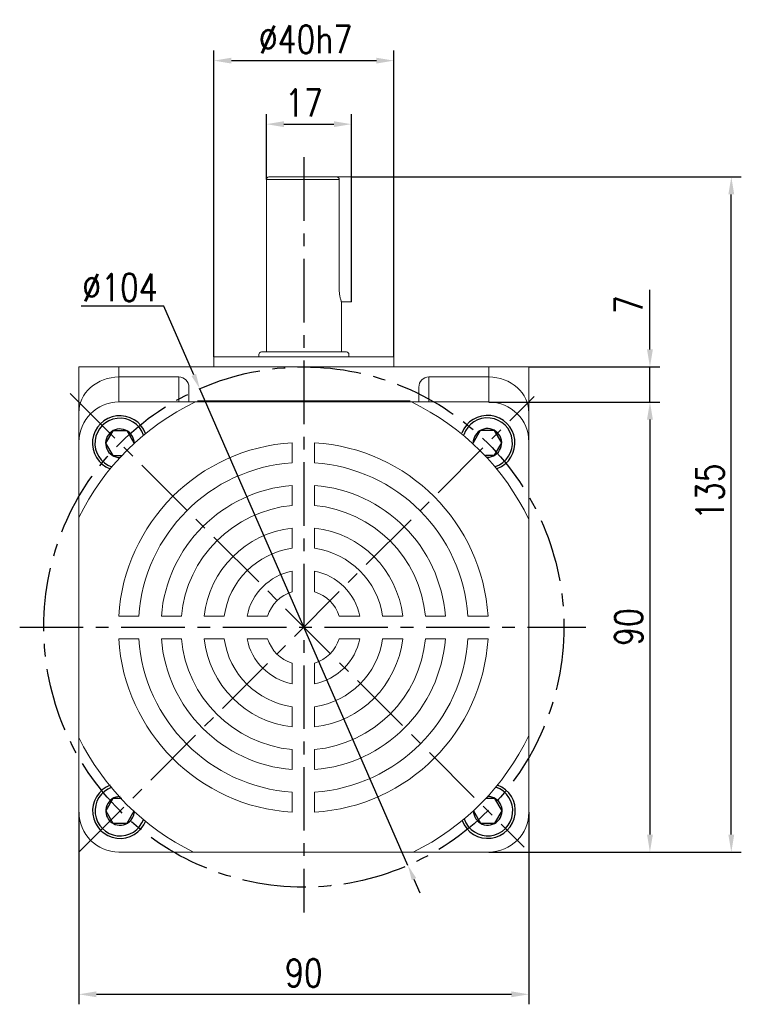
# Model space of a CAD drawing. Header units: inches. Extents: x 837 to 6223, y -2862 to 3098.
# Tile 28 of 139: x 3881 to 4025, y -1485 to -1288. Entities that reach past the tile are written whole.
import ezdxf

# ---------------------------------------------------------------- set-up
doc = ezdxf.new("R2010")
doc.units = ezdxf.units.IN
doc.header["$LTSCALE"] = 10
doc.header["$MEASUREMENT"] = 0
doc.linetypes.add('CENTER', pattern=[10.16, 6.35, -1.27, 1.27, -1.27])
for name, color, linetype in [('1轮廓实线层', 7, 'Continuous'), ('3中心线层', 1, 'CENTER'), ('7标注层', 4, 'Continuous')]:
    doc.layers.add(name, color=color, linetype=linetype)
doc.styles.add('PC_TEXTSTYLE', font='isocp.shx', dxfattribs={"width": 0.8, "bigfont": 'HZFS.SHX'})
doc.styles.add('TH_GBDIM', font='romans.shx', dxfattribs={"width": 0.8, "bigfont": 'gbcbig.shx'})
doc.dimstyles.new('TH_GBDIM', dxfattribs={"dimtxt": 3.5, "dimasz": 2.5, "dimexe": 2, "dimexo": 0, "dimgap": 1, "dimtad": 1, "dimdec": 4, "dimdsep": 46, "dimtxsty": 'TH_GBDIM', "dimcen": 0.09, "dimclrd": 4, "dimclre": 4, "dimclrt": 3, "dimadec": 0, "dimazin": 0, "dimtfac": 1, "dimtdec": 4, "dimtmove": 0, "dimatfit": 3, "dimfxl": 1, "dimtzin": 0, "dimarcsym": 0})
doc.dimstyles.new('直径标注A3', dxfattribs={"dimtxt": 3.5, "dimasz": 3, "dimexe": 2, "dimexo": 0.0625, "dimgap": 1, "dimtad": 1, "dimtih": 1, "dimtoh": 1, "dimdsep": 46, "dimtxsty": 'PC_TEXTSTYLE', "dimsah": 1, "dimcen": 0.09, "dimclrt": 3, "dimadec": 0, "dimazin": 0, "dimtfac": 0.7, "dimtmove": 0, "dimatfit": 0, "dimfxl": 1, "dimtzin": 0, "dimarcsym": 0})

# ---------------------------------------------------------------- blocks, each defined once
blk = doc.blocks.new('*D461')
at = {"layer": '7标注层', "color": 4, "lineweight": -2, "transparency": 16777216}
for p, q in [((3892.4, -1446.89), (3892.4, -1485.32)), ((3982.4, -1446.89), (3982.4, -1485.32)), ((3895.9, -1483.32), (3978.9, -1483.32))]:
    blk.add_line(p, q, dxfattribs=at)
at = {"layer": '7标注层', "color": 4, "transparency": 16777216}
for points in [[(3895.9, -1482.74), (3895.9, -1483.91), (3892.4, -1483.32)], [(3978.9, -1482.74), (3978.9, -1483.91), (3982.4, -1483.32)]]:
    blk.add_solid(points, dxfattribs=at)
at = {"layer": 'Defpoints', "color": 0, "transparency": 16777216}
for p in [(3892.4, -1446.89), (3982.4, -1446.89), (3982.4, -1483.32)]:
    blk.add_point(p, dxfattribs=at)
at = {"layer": '7标注层', "color": 3, "transparency": 16777216, "insert": (3937.4, -1479.07), "char_height": 5.5, "attachment_point": 5, "style": 'TH_GBDIM'}
blk.add_mtext('90', dxfattribs=at)
blk = doc.blocks.new('*D462')
at = {"layer": '7标注层', "color": 4, "lineweight": -2, "transparency": 16777216}
for p, q in [((3974.4, -1364.89), (4008.62, -1364.89)), ((4006.62, -1368.39), (4006.62, -1451.39)), ((3974.4, -1454.89), (4008.62, -1454.89))]:
    blk.add_line(p, q, dxfattribs=at)
at = {"layer": '7标注层', "color": 4, "transparency": 16777216}
for points in [[(4006.04, -1368.39), (4007.21, -1368.39), (4006.62, -1364.89)], [(4006.04, -1451.39), (4007.21, -1451.39), (4006.62, -1454.89)]]:
    blk.add_solid(points, dxfattribs=at)
at = {"layer": 'Defpoints', "color": 0, "transparency": 16777216}
for p in [(3974.4, -1364.89), (3974.4, -1454.89), (4006.62, -1454.89)]:
    blk.add_point(p, dxfattribs=at)
at = {"layer": '7标注层', "color": 3, "transparency": 16777216, "insert": (4002.37, -1409.89), "char_height": 5.5, "attachment_point": 5, "rotation": 90, "style": 'TH_GBDIM'}
blk.add_mtext('90', dxfattribs=at)
blk = doc.blocks.new('*D463')
at = {"layer": '7标注层', "color": 4, "lineweight": -2, "transparency": 16777216}
for p, q in [((4006.62, -1354.39), (4006.62, -1342.45)), ((3982.4, -1357.89), (4008.62, -1357.89)), ((4006.62, -1364.89), (4006.62, -1357.89)), ((3983.46, -1364.89), (4008.62, -1364.89)), ((4006.62, -1368.39), (4006.62, -1371.89))]:
    blk.add_line(p, q, dxfattribs=at)
at = {"layer": '7标注层', "color": 4, "transparency": 16777216}
for points in [[(4006.04, -1354.39), (4007.21, -1354.39), (4006.62, -1357.89)], [(4006.04, -1368.39), (4007.21, -1368.39), (4006.62, -1364.89)]]:
    blk.add_solid(points, dxfattribs=at)
at = {"layer": 'Defpoints', "color": 0, "transparency": 16777216}
for p in [(3982.4, -1357.89), (3983.46, -1364.89), (4006.62, -1364.89)]:
    blk.add_point(p, dxfattribs=at)
at = {"layer": '7标注层', "color": 3, "transparency": 16777216, "insert": (4002.37, -1345.42), "char_height": 5.5, "attachment_point": 5, "rotation": 90, "style": 'TH_GBDIM'}
blk.add_mtext('7', dxfattribs=at)
blk = doc.blocks.new('*D459')
at = {"layer": '7标注层', "color": 4, "lineweight": -2, "transparency": 16777216}
for p, q in [((3946.9, -1319.89), (4024.9, -1319.89)), ((4022.9, -1451.39), (4022.9, -1323.39)), ((3982.4, -1454.89), (4024.9, -1454.89))]:
    blk.add_line(p, q, dxfattribs=at)
at = {"layer": '7标注层', "color": 4, "transparency": 16777216}
for points in [[(4022.31, -1323.39), (4023.48, -1323.39), (4022.9, -1319.89)], [(4022.31, -1451.39), (4023.48, -1451.39), (4022.9, -1454.89)]]:
    blk.add_solid(points, dxfattribs=at)
at = {"layer": 'Defpoints', "color": 0, "transparency": 16777216}
for p in [(3946.9, -1319.89), (4022.9, -1319.89), (3982.4, -1454.89)]:
    blk.add_point(p, dxfattribs=at)
at = {"layer": '7标注层', "color": 3, "transparency": 16777216, "insert": (4018.65, -1382.82), "char_height": 5.5, "attachment_point": 5, "rotation": 90, "style": 'TH_GBDIM'}
blk.add_mtext('135', dxfattribs=at)
blk = doc.blocks.new('*D464')
at = {"layer": '7标注层', "color": 4, "lineweight": -2, "transparency": 16777216}
for p, q in [((3929.9, -1320.39), (3929.9, -1307.33)), ((3946.9, -1319.89), (3946.9, -1307.33)), ((3933.4, -1309.33), (3943.4, -1309.33))]:
    blk.add_line(p, q, dxfattribs=at)
at = {"layer": '7标注层', "color": 4, "transparency": 16777216}
for points in [[(3933.4, -1308.75), (3933.4, -1309.92), (3929.9, -1309.33)], [(3943.4, -1308.75), (3943.4, -1309.92), (3946.9, -1309.33)]]:
    blk.add_solid(points, dxfattribs=at)
at = {"layer": 'Defpoints', "color": 0, "transparency": 16777216}
for p in [(3946.9, -1309.33), (3929.9, -1320.39), (3946.9, -1319.89)]:
    blk.add_point(p, dxfattribs=at)
at = {"layer": '7标注层', "color": 3, "transparency": 16777216, "insert": (3937.4, -1305.08), "char_height": 5.5, "attachment_point": 5, "style": 'TH_GBDIM'}
blk.add_mtext('17', dxfattribs=at)
blk = doc.blocks.new('*D465')
at = {"layer": '7标注层', "color": 4, "lineweight": -2, "transparency": 16777216}
for p, q in [((3919.4, -1355.89), (3919.4, -1294.63)), ((3955.4, -1355.89), (3955.4, -1294.63)), ((3922.9, -1296.63), (3951.9, -1296.63))]:
    blk.add_line(p, q, dxfattribs=at)
at = {"layer": '7标注层', "color": 4, "transparency": 16777216}
for points in [[(3922.9, -1296.05), (3922.9, -1297.21), (3919.4, -1296.63)], [(3951.9, -1296.05), (3951.9, -1297.21), (3955.4, -1296.63)]]:
    blk.add_solid(points, dxfattribs=at)
at = {"layer": 'Defpoints', "color": 0, "transparency": 16777216}
for p in [(3955.4, -1296.63), (3919.4, -1355.89), (3955.4, -1355.89)]:
    blk.add_point(p, dxfattribs=at)
at = {"layer": '7标注层', "color": 3, "transparency": 16777216, "insert": (3937.73, -1292.38), "char_height": 5.5, "attachment_point": 5, "style": 'TH_GBDIM'}
blk.add_mtext('{%%c40}{}{h7}', dxfattribs=at)
blk = doc.blocks.new('*D460')
at = {"layer": '7标注层', "color": 0, "lineweight": -2, "transparency": 16777216}
for p, q in [((3909.37, -1345.73), (3892.87, -1345.73)), ((3915.38, -1359.49), (3909.37, -1345.73)), ((3958.22, -1457.54), (3916.59, -1362.24)), ((3959.42, -1460.29), (3960.63, -1463.04))]:
    blk.add_line(p, q, dxfattribs=at)
at = {"layer": '7标注层', "color": 0, "transparency": 16777216}
for points in [[(3915.84, -1359.29), (3914.93, -1359.69), (3916.59, -1362.24)], [(3959.88, -1460.09), (3958.97, -1460.49), (3958.22, -1457.54)]]:
    blk.add_solid(points, dxfattribs=at)
at = {"layer": 'Defpoints', "color": 0, "transparency": 16777216}
for p in [(3916.59, -1362.24), (3958.22, -1457.54)]:
    blk.add_point(p, dxfattribs=at)
at = {"layer": '7标注层', "color": 3, "transparency": 16777216, "insert": (3900.62, -1341.98), "char_height": 5.5, "attachment_point": 5, "style": 'TH_GBDIM'}
blk.add_mtext('∅104', dxfattribs=at)

msp = doc.modelspace()

# ---------------------------------------------------------------- linework, layer by layer
at = {"color": 7, "linetype": 'Continuous', "lineweight": 15}
for p, q in [((3944.47549, -1320.38823), (3929.90442, -1320.38823)), ((3930.40442, -1319.88823), (3943.94277, -1319.88823)), ((3941.90442, -1319.88823), (3946.90442, -1319.88823)), ((3944.47549, -1342.38823), (3944.47549, -1320.38823)), ((3944.90442, -1344.88823), (3946.90442, -1344.88823)), ((3919.40442, -1355.88824), (3955.40442, -1355.88824)), ((3928.90442, -1354.88824), (3945.90442, -1354.88824)), ((3892.40442, -1357.88824), (3900.40442, -1357.88824)), ((3892.40442, -1367.05728), (3892.40442, -1357.88824)), ((3900.40442, -1357.88824), (3900.40442, -1359.88824)), ((3900.40442, -1357.88824), (3974.40442, -1357.88824)), ((3974.40442, -1359.88824), (3974.40442, -1357.88824)), ((3974.40442, -1357.88824), (3982.40442, -1357.88824)), ((3982.40442, -1357.88824), (3982.40442, -1367.05727)), ((3900.40442, -1359.88824), (3900.40442, -1364.88824)), ((3912.40442, -1359.88824), (3900.40442, -1359.88824)), ((3912.40442, -1364.88824), (3912.40442, -1359.88824)), ((3962.40442, -1359.88824), (3962.40442, -1364.88824)), ((3962.40442, -1359.88824), (3974.40442, -1359.88824)), ((3974.40442, -1364.88824), (3974.40442, -1359.88824)), ((3914.40442, -1361.90028), (3914.40442, -1364.88824)), ((3960.40442, -1364.88824), (3960.40442, -1361.90028)), ((3974.40442, -1364.88824), (3900.40442, -1364.88824)), ((3916.13384, -1364.63824), (3958.675, -1364.63824)), ((3892.40442, -1372.88824), (3892.40442, -1367.05728)), ((3982.40442, -1367.05727), (3982.40442, -1372.88823)), ((3892.40442, -1372.88824), (3892.40442, -1370.38824)), ((3982.40442, -1370.38824), (3982.40442, -1372.88823)), ((3892.40442, -1372.88824), (3892.40442, -1446.88824)), ((3935.05725, -1377.05342), (3935.05725, -1373.0451)), ((3939.55725, -1377.05342), (3939.55725, -1373.0451)), ((3982.40442, -1446.88823), (3982.40442, -1372.88823)), ((3935.05725, -1385.58016), (3935.05725, -1381.56558)), ((3939.55725, -1385.58016), (3939.55725, -1381.56558)), ((3935.05725, -1394.13562), (3935.05725, -1390.10359)), ((3939.55725, -1394.13562), (3939.55725, -1390.10359)), ((3935.05725, -1402.82208), (3935.05725, -1398.69888)), ((3939.55725, -1402.82208), (3939.55725, -1398.69888)), ((3904.38404, -1407.72663), (3900.37572, -1407.72663)), ((3908.8962, -1407.72663), (3912.91078, -1407.72663)), ((3917.43421, -1407.72663), (3921.46624, -1407.72663)), ((3930.1527, -1407.72663), (3926.0295, -1407.72663)), ((3944.46179, -1407.72663), (3948.58499, -1407.72663)), ((3953.14825, -1407.72663), (3957.18028, -1407.72663)), ((3961.70371, -1407.72663), (3965.71829, -1407.72663)), ((3970.23045, -1407.72663), (3974.23877, -1407.72663)), ((3904.38404, -1412.22663), (3900.37572, -1412.22663)), ((3908.8962, -1412.22663), (3912.91078, -1412.22663)), ((3917.43421, -1412.22663), (3921.46624, -1412.22663)), ((3930.1527, -1412.22663), (3926.0295, -1412.22663)), ((3944.46179, -1412.22663), (3948.58499, -1412.22663)), ((3953.14825, -1412.22663), (3957.18028, -1412.22663)), ((3961.70371, -1412.22663), (3965.71829, -1412.22663)), ((3970.23045, -1412.22663), (3974.23877, -1412.22663)), ((3935.05725, -1417.13117), (3935.05725, -1421.25437)), ((3939.55725, -1417.13117), (3939.55725, -1421.25437)), ((3935.05725, -1425.81763), (3935.05725, -1429.84966)), ((3939.55725, -1425.81763), (3939.55725, -1429.84966)), ((3935.05725, -1434.37309), (3935.05725, -1438.38767)), ((3939.55725, -1434.37309), (3939.55725, -1438.38767)), ((3935.05725, -1442.89983), (3935.05725, -1446.90815)), ((3939.55725, -1442.89983), (3939.55725, -1446.90815)), ((3900.40442, -1454.88824), (3974.40442, -1454.88824))]:
    msp.add_line(p, q, dxfattribs=at)
msp.add_line((3946.90442, -1344.88823), (3946.90442, -1319.88823))
for centre, radius, start, end in [((3930.40442, -1320.38824), 0.5, 90, 180), ((3928.90442, -1355.38824), 0.5, 90, 180), ((3945.90442, -1355.38824), 0.5, 0, 90), ((3900.40442, -1372.88824), 8, 90, 180), ((3937.30725, -1409.97663), 50, 115.6085787, 153.9037719), ((3937.30725, -1409.97663), 50, 25.5852807, 64.3914213), ((3974.40442, -1372.88824), 8, 0, 90), ((3937.30725, -1409.97663), 37, 93.4863538, 176.5136462), ((3937.30725, -1409.97663), 37, 3.4863538, 86.5136462), ((3937.30725, -1409.97663), 33, 93.9095635, 176.0904365), ((3937.30725, -1409.97663), 33, 3.9095635, 86.0904365), ((3937.30725, -1409.97663), 28.5, 94.528063, 175.471937), ((3937.30725, -1409.97663), 28.5, 4.528063, 85.471937), ((3937.30725, -1409.97663), 24.5, 95.2692819, 174.7307181), ((3937.30725, -1409.97663), 24.5, 5.2692819, 84.7307181), ((3937.30725, -1409.97663), 20, 96.4594498, 173.5405502), ((3937.30725, -1409.97663), 20, 6.4594498, 83.5405502), ((3937.30725, -1409.97663), 16, 98.0840139, 171.9159861), ((3937.30725, -1409.97663), 16, 8.0840139, 81.9159861), ((3937.30725, -1409.97663), 11.5, 101.2828243, 168.7171757), ((3937.30725, -1409.97663), 11.5, 11.2828243, 78.7171757), ((3937.30725, -1409.97663), 7.5, 107.4576031, 162.5423969), ((3937.30725, -1409.97663), 7.5, 17.4576031, 72.5423969), ((3937.30725, -1409.97663), 37, 183.4863538, 266.5136462), ((3937.30725, -1409.97663), 33, 183.9095635, 266.0904365), ((3937.30725, -1409.97663), 28.5, 184.528063, 265.471937), ((3937.30725, -1409.97663), 24.5, 185.2692819, 264.7307181), ((3937.30725, -1409.97663), 20, 186.4594498, 263.5405502), ((3937.30725, -1409.97663), 16, 188.0840139, 261.9159861), ((3937.30725, -1409.97663), 11.5, 191.2828243, 258.7171757), ((3937.30725, -1409.97663), 7.5, 197.4576031, 252.5423969), ((3937.30725, -1409.97663), 7.5, 287.4576031, 342.5423969), ((3937.30725, -1409.97663), 11.5, 281.2828243, 348.7171757), ((3937.30725, -1409.97663), 16, 278.0840139, 351.9159861), ((3937.30725, -1409.97663), 20, 276.4594498, 353.5405502), ((3937.30725, -1409.97663), 33, 273.9095635, 356.0904365), ((3937.30725, -1409.97663), 37, 273.4863538, 356.5136462), ((3937.30725, -1409.97663), 24.5, 275.2692819, 354.7307181), ((3937.30725, -1409.97663), 28.5, 274.528063, 355.471937), ((3937.30725, -1409.97663), 50, 206.0962281, 243.9266589), ((3937.30725, -1409.97663), 50, 296.0733411, 334.4147193), ((3900.40442, -1446.88824), 8, 180, 270), ((3974.40442, -1446.88824), 8, 270, 0)]:
    msp.add_arc(centre, radius, start, end, dxfattribs=at)
for centre, major_axis, ratio, start_param, end_param in [((3900.40442, -1367.05727), (8, 0), 0.896129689, 1.570796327, 3.141592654), ((3912.40442, -1361.90028), (0, 2.01204), 0.994016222, 4.71238898, 6.283185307), ((3962.40442, -1361.90028), (0, -2.01204), 0.994016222, 3.141592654, 4.71238898), ((3974.40442, -1367.05727), (8, 0), 0.896129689, 0, 1.570796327)]:
    msp.add_ellipse(centre, major_axis=major_axis, ratio=ratio, start_param=start_param, end_param=end_param, dxfattribs=at)
for points in [[(3929.90442, -1320.38823), (3929.90442, -1354.88824)], [(3944.90442, -1354.88824), (3944.90442, -1344.86078)], [(3919.40442, -1355.88824), (3919.40442, -1357.88824)], [(3928.40442, -1355.38823), (3928.40442, -1355.88824)], [(3946.40442, -1355.88824), (3946.40442, -1355.38823)], [(3955.40442, -1357.88824), (3955.40442, -1355.88824)]]:
    msp.add_open_spline(points, degree=1, dxfattribs=at)
for points, knots in [([(3943.94277, -1319.88823), (3944.00589, -1319.89428), (3944.13221, -1319.90639), (3944.29873, -1320.00192), (3944.41794, -1320.14054), (3944.46992, -1320.27876), (3944.47414, -1320.36185), (3944.47549, -1320.38823)], [0, 0, 0, 0, 0.233369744, 0.467050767, 0.691530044, 0.902046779, 1, 1, 1, 1]), ([(3944.89536, -1344.86078), (3944.89806, -1344.86897), (3944.91034, -1344.90624), (3944.84343, -1344.70564), (3944.71689, -1344.2762), (3944.56834, -1343.61235), (3944.48487, -1342.9391), (3944.47773, -1342.52016), (3944.47549, -1342.38823)], [0, 0, 0, 0, 0.057099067, 0.260089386, 0.465830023, 0.681254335, 0.899620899, 1, 1, 1, 1])]:
    msp.add_open_spline(points, degree=3, knots=knots, dxfattribs=at)
at = {"layer": '1轮廓实线层'}
for p, q in [((3899.1847, -1370.66203), (3897.7547, -1373.13886)), ((3902.0447, -1370.66203), (3899.1847, -1370.66203)), ((3903.4747, -1373.13886), (3902.0447, -1370.66203)), ((3972.68686, -1370.58482), (3971.25686, -1373.06166)), ((3975.54686, -1370.58482), (3972.68686, -1370.58482)), ((3976.97686, -1373.06166), (3975.54686, -1370.58482)), ((3897.7547, -1373.13886), (3899.1847, -1375.61569)), ((3903.45541, -1373.17227), (3903.4747, -1373.13886)), ((3971.25686, -1373.06166), (3971.30346, -1373.14237)), ((3975.54686, -1375.53849), (3976.97686, -1373.06166)), ((3899.1847, -1375.61569), (3900.98968, -1375.61569)), ((3973.72873, -1375.53849), (3975.54686, -1375.53849)), ((3899.2037, -1444.17979), (3897.7737, -1446.65662)), ((3901.00758, -1444.17979), (3899.2037, -1444.17979)), ((3975.62535, -1444.15956), (3973.80271, -1444.15956)), ((3977.05535, -1446.63639), (3975.62535, -1444.15956)), ((3897.7737, -1446.65662), (3899.2037, -1449.13345)), ((3902.0637, -1449.13345), (3903.4937, -1446.65662)), ((3903.4937, -1446.65662), (3903.47261, -1446.62009)), ((3971.37471, -1446.56822), (3971.33535, -1446.63639)), ((3971.33535, -1446.63639), (3972.76535, -1449.11323)), ((3975.62535, -1449.11323), (3977.05535, -1446.63639)), ((3899.2037, -1449.13345), (3902.0637, -1449.13345)), ((3972.76535, -1449.11323), (3975.62535, -1449.11323))]:
    msp.add_line(p, q, dxfattribs=at)
for centre, radius, start, end in [((3900.6147, -1373.13886), 5.5, 20.917377, 249.1317892), ((3900.6147, -1373.13886), 5, 18.9722169, 251.0769493), ((3974.11686, -1373.06166), 5.5, 290.8390044, 159.3251244), ((3974.11686, -1373.06166), 5, 288.8776932, 161.2864356), ((3900.6147, -1373.13886), 2.86, 359.6869279, 270.3622382), ((3974.11686, -1373.06166), 2.86, 269.4028564, 180.7612725), ((3900.6337, -1446.65662), 5.5, 110.8977948, 339.1122772), ((3900.6337, -1446.65662), 5, 108.9526305, 341.0574415), ((3974.19535, -1446.63639), 5.5, 200.7969738, 69.283384), ((3974.19535, -1446.63639), 5, 198.8356453, 71.2447125), ((3900.6337, -1446.65662), 2.86, 89.6672928, 0.3427792), ((3974.19535, -1446.63639), 2.86, 179.360605, 90.7197528)]:
    msp.add_arc(centre, radius, start, end, dxfattribs=at)
at = {"layer": '3中心线层', "ltscale": 0.2}
for p, q in [((3937.40442, -1315.96378), (3937.40442, -1466.98583)), ((3890.62877, -1363.16421), (3981.49356, -1453.92635)), ((3892.40442, -1454.88735), (3983.46057, -1363.81519)), ((3880.56407, -1409.88824), (3993.81445, -1409.88824))]:
    msp.add_line(p, q, dxfattribs=at)
msp.add_circle((3937.40442, -1409.88824), 52, dxfattribs=at)

# ---------------------------------------------------------------- dimensions: what is measured, and where the dimension line sits
at = {"layer": '7标注层'}
dim = msp.add_linear_dim(base=(3955.40442, -1296.62966), p1=(3919.40442, -1355.88824), p2=(3955.40442, -1355.88824), text='{%%c40}{}{h7}', dimstyle='TH_GBDIM', override={"dimtxt": 5.5, "dimasz": 3.5, "dimgap": 1.5, "dimdec": 1, "dimadec": 1}, dxfattribs=at)
dim.commit()
dim.dimension.update_dxf_attribs({"geometry": '*D465', "text_midpoint": (3937.73002, -1296.62966), "dimtype": 160})
for base, p1, p2, picture, middle in [((3946.90442, -1309.33354), (3929.90442, -1320.38823), (3946.90442, -1319.88823), '*D464', (3937.40442, -1309.33354)), ((3982.40442, -1483.32495), (3892.40442, -1446.88824), (3982.40442, -1446.88823), '*D461', (3937.40442, -1483.32495))]:
    dim = msp.add_linear_dim(base=base, p1=p1, p2=p2, dimstyle='TH_GBDIM', override={"dimtxt": 5.5, "dimasz": 3.5, "dimgap": 1.5, "dimdec": 1, "dimadec": 1}, dxfattribs=at)
    dim.commit()
    dim.dimension.update_dxf_attribs({"geometry": picture, "text_midpoint": middle, "dimtype": 160})
for base, p1, p2, override, picture, middle in [((4022.89803, -1319.88823), (3982.40442, -1454.88824), (3946.90442, -1319.88823), {"dimtxt": 5.5, "dimasz": 3.5, "dimgap": 1.5, "dimtad": 1, "dimjust": 0, "dimdec": 1, "dimlfac": 1, "dimse1": 0, "dimse2": 0, "dimsd1": 0, "dimsd2": 0, "dimadec": 1}, '*D459', (4022.89803, -1382.81501)), ((4006.62281, -1364.88824), (3982.40442, -1357.88824), (3983.46057, -1364.88824), {"dimtxt": 5.5, "dimasz": 3.5, "dimgap": 1.5, "dimdec": 1, "dimadec": 1}, '*D463', (4006.62281, -1345.42157)), ((4006.62281, -1454.88824), (3974.40442, -1364.88824), (3974.40442, -1454.88824), {"dimtxt": 5.5, "dimasz": 3.5, "dimgap": 1.5, "dimdec": 1, "dimadec": 1}, '*D462', (4006.62281, -1409.88824))]:
    dim = msp.add_linear_dim(base=base, p1=p1, p2=p2, angle=90, dimstyle='TH_GBDIM', override=override, dxfattribs=at)
    dim.commit()
    dim.dimension.update_dxf_attribs({"geometry": picture, "text_midpoint": middle, "dimtype": 160})
dim = msp.add_diameter_dim_2p(p1=(3958.22375, -1457.53858), p2=(3916.58509, -1362.23789), dimstyle='直径标注A3', override={"dimtxt": 5.5, "dimasz": 3, "dimgap": 1, "dimtad": 1, "dimjust": 0, "dimdec": 2, "dimlfac": 1, "dimtxsty": 'TH_GBDIM', "dimse1": 0, "dimse2": 0, "dimsd1": 0, "dimsd2": 0, "dimadec": 2}, dxfattribs=at)
dim.commit()
dim.dimension.update_dxf_attribs({"geometry": '*D460', "text_midpoint": (3900.61941, -1345.72844), "dimtype": 163})

doc.saveas('drawing.dxf')
